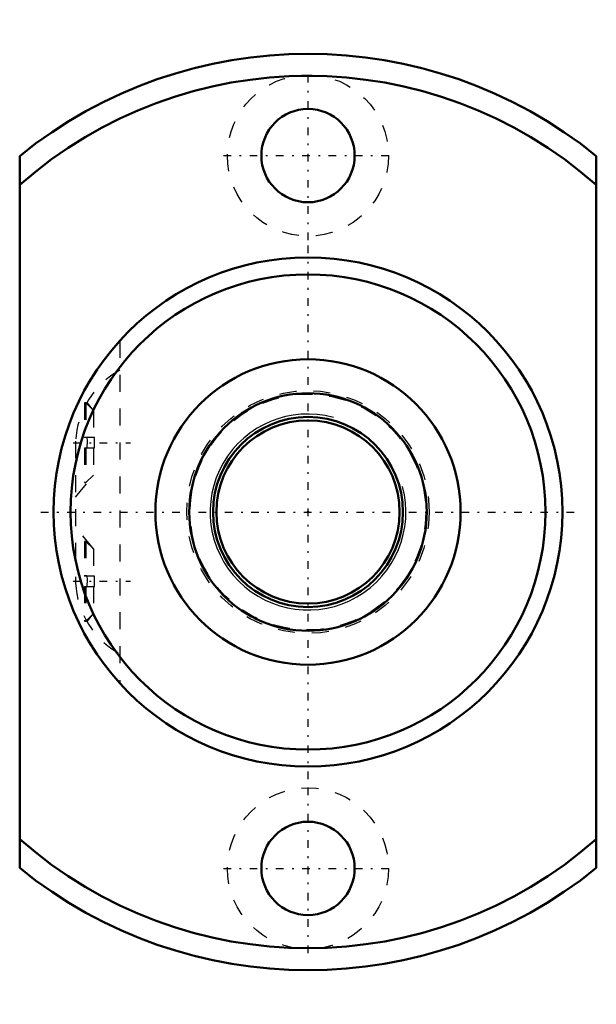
# Model space of a CAD drawing. Header units: millimetres. Extents: x -17 to 17, y -29 to 29.
import ezdxf

# ---------------------------------------------------------------- set-up
doc = ezdxf.new("R2010")
doc.units = ezdxf.units.MM
doc.linetypes.add('Center', pattern=[1.5, 0.45, -0.5, 0.05, -0.5])
doc.linetypes.add('Dashed', pattern=[2, 1, -1])
for name, color, linetype, lineweight in [('2d ConnectionPoints', 7, 'Continuous', 50), ('AM_0', 7, 'Continuous', 50), ('AM_5', 3, 'Continuous', 25), ('AM_7', 7, 'Center', 25), ('AM_9', 6, 'Dashed', 25)]:
    doc.layers.add(name, color=color, linetype=linetype, lineweight=lineweight)

# ---------------------------------------------------------------- blocks, each defined once
blk = doc.blocks.new('1_MBF_1404_3_7_nut_0_in_MBF1404_3_7RRGT_233LC3A_0__2')
at = {"layer": 'AM_0'}
for p, q in [((-17, -20.976), (-17, 20.976)), ((17, 20.976), (17, -20.976))]:
    blk.add_line(p, q, dxfattribs=at)
for centre, radius in [((0, 21), 2.75), ((0, 0), 15), ((0, 0), 14), ((0, 0), 9), ((0, -21), 2.75)]:
    blk.add_circle(centre, radius, dxfattribs=at)
for radius, start, end in [(27, 50.9772, 129.0228), (25.7, 48.58726, 131.41274), (25.7, 228.58726, 311.41274), (27, 230.9772, 309.0228)]:
    blk.add_arc((0, 0), radius, start, end, dxfattribs=at)
at = {"layer": 'AM_7'}
for p, q in [((0, 16.012), (0, 25.988)), ((-4.988, 21), (4.988, 21)), ((0, -15.75), (0, 15.75)), ((-13.839, 4.08), (-10.471, 4.08)), ((-15.75, 0), (15.75, 0)), ((-13.839, -4.08), (-10.471, -4.08)), ((0, -25.988), (0, -16.012)), ((-4.988, -21), (4.988, -21))]:
    blk.add_line(p, q, dxfattribs=at)
at = {"layer": 'AM_9'}
for p, q in [((-11.1, 10.089), (-11.1, -10.089)), ((-13.1, 6.43), (-13.18, 6.43)), ((-13.18, 6.43), (-13.18, 4.38)), ((-12.639, 5.983), (-13.1, 6.43)), ((-13.1, 6.43), (-13.1, 4.38)), ((-12.639, 5.983), (-13.03, 6.461)), ((-12.639, 5.983), (-12.639, 4.38)), ((-13.7, 4.175), (-13.7, -4.175)), ((-13.034, 4.38), (-13.18, 4.38)), ((-12.58, 4.38), (-13.02, 4.38)), ((-12.58, 3.78), (-12.58, 4.38)), ((-13.18, 3.78), (-13.034, 3.78)), ((-13.18, 3.78), (-13.18, 1.73)), ((-13.1, 3.78), (-13.1, 1.73)), ((-13.02, 3.78), (-12.58, 3.78)), ((-12.639, 3.78), (-12.639, 2.177)), ((-13.7, 0.88), (-12.639, 2.177)), ((-13.1, 1.73), (-12.639, 2.177)), ((-13.18, 1.73), (-13.1, 1.73)), ((-12.639, -2.177), (-13.7, -0.88)), ((-13.1, -1.73), (-13.18, -1.73)), ((-13.18, -1.73), (-13.18, -3.78)), ((-12.639, -2.177), (-13.1, -1.73)), ((-13.1, -1.73), (-13.1, -3.78)), ((-12.639, -2.177), (-12.639, -3.78)), ((-13.034, -3.78), (-13.18, -3.78)), ((-12.58, -3.78), (-13.02, -3.78)), ((-12.58, -4.38), (-12.58, -3.78)), ((-13.18, -4.38), (-13.034, -4.38)), ((-13.18, -4.38), (-13.18, -6.43)), ((-13.1, -4.38), (-13.1, -6.43)), ((-13.02, -4.38), (-12.58, -4.38)), ((-12.639, -4.38), (-12.639, -5.983)), ((-13.1, -6.43), (-12.639, -5.983)), ((-13.03, -6.461), (-12.639, -5.983)), ((-13.18, -6.43), (-13.1, -6.43))]:
    blk.add_line(p, q, dxfattribs=at)
for points in [[(-13.02, 3.78), (-13.007, 4.186), (-13.02, 4.38)], [(-13.02, -4.38), (-13.007, -3.974), (-13.02, -3.78)]]:
    blk.add_lwpolyline(points, dxfattribs=at)
for centre in [(0, 21), (0, -21)]:
    blk.add_circle(centre, 4.75, dxfattribs=at)
for centre, start, end in [((-8.705, 3.961), 118.62566, 177.5488), ((-8.705, -3.961), 182.4512, 241.37434)]:
    blk.add_arc(centre, 5, start, end, dxfattribs=at)
blk = doc.blocks.new('2_MBF140437RRGT233LC3A0_0_in_MBF1404_3_7RRGT_233LC3A_0__2')
at = {"layer": 'AM_0'}
for radius in [7, 5.6, 5.4]:
    blk.add_circle((0, 0), radius, dxfattribs=at)
at = {"layer": 'AM_5'}
blk.add_arc((0, 0), 5.773, 75, 15, dxfattribs=at)
at = {"layer": 'AM_9'}
for radius in [7.15, 6.95]:
    blk.add_circle((0, 0), radius, dxfattribs=at)

msp = doc.modelspace()

# ---------------------------------------------------------------- linework, layer by layer
at = {"layer": '2d ConnectionPoints'}
msp.add_point((0, 0), dxfattribs=at)
msp.add_point((0, 0), dxfattribs=at)

# ---------------------------------------------------------------- block references
for name in ['1_MBF_1404_3_7_nut_0_in_MBF1404_3_7RRGT_233LC3A_0__2', '2_MBF140437RRGT233LC3A0_0_in_MBF1404_3_7RRGT_233LC3A_0__2']:
    msp.add_blockref(name, (0, 0))

doc.saveas('drawing.dxf')
